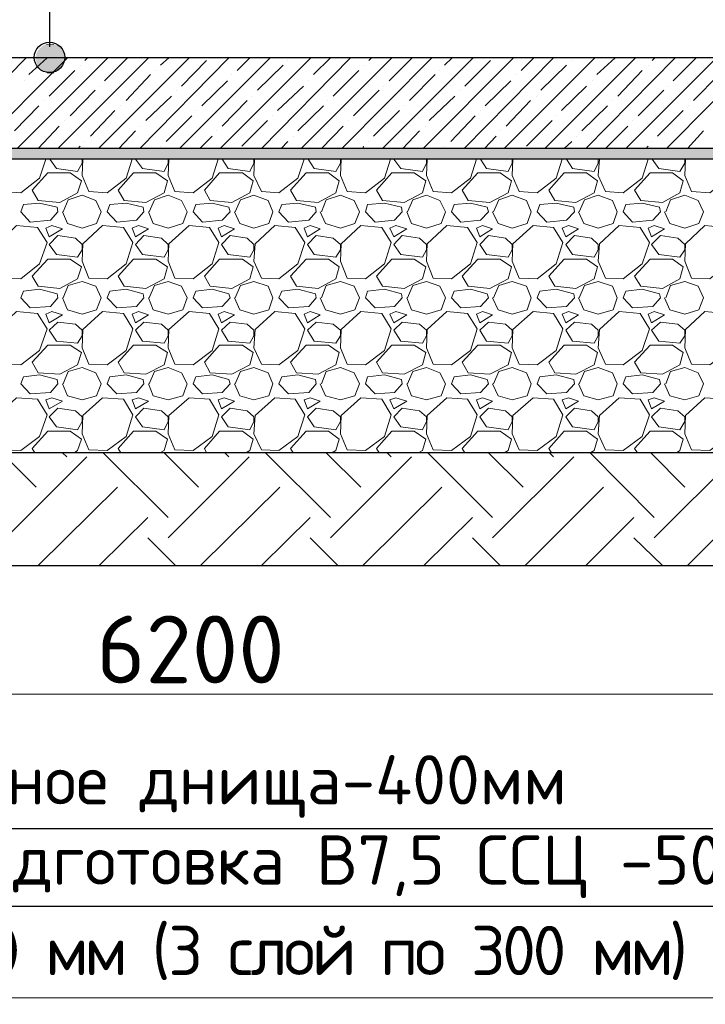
# Model space of a CAD drawing. Header units: millimetres. Extents: x -2765404 to 1548445, y -374876 to 1313256.
# Tile 46 of 77: x 29565 to 32600, y -86283 to -81924. Entities that reach past the tile are written whole.
import ezdxf

# ---------------------------------------------------------------- set-up
doc = ezdxf.new("R2010")
doc.units = ezdxf.units.MM
doc.layers.add('PDF _.', color=7, linetype='Continuous', true_color=0x259400)
doc.layers.add('PDF _PDF _.', color=7, linetype='Continuous', true_color=0xb88800)
for name, color, linetype in [('PDF _PDF _0', 7, 'Continuous'), ('PDF _PDF _2D - Общий_Ном._пера__1_Ном._пера__1_Ном._пера__7_Ном._пера__1', 7, 'Continuous'), ('PDF _PDF _Текст', 7, 'Continuous'), ('PDF _Текст', 7, 'Continuous')]:
    doc.layers.add(name, color=color, linetype=linetype)
doc.styles.add('PDF ISOCPEUR', font='isocpeur.ttf')

msp = doc.modelspace()

# ---------------------------------------------------------------- linework, layer by layer
at = {"layer": 'PDF _.', "color": 7, "lineweight": 18}
for points in [[(29464.6, -82541.6), (29461.6, -82613.5), (29491.5, -82685.3), (29569.3, -82691.3), (29653.2, -82625.4), (29680.1, -82541.6)], [(29698.1, -82541.6), (29728, -82583.5), (29820.8, -82595.5), (29841.8, -82559.6), (29841.8, -82541.6)], [(29844.8, -82541.6), (29841.8, -82613.5), (29871.7, -82685.3), (29952.5, -82691.3), (30036.4, -82625.4), (30063.3, -82541.6)], [(30078.3, -82541.6), (30108.2, -82583.5), (30204, -82595.5), (30222, -82559.6), (30222, -82541.6)], [(30225, -82541.6), (30222, -82613.5), (30251.9, -82685.3), (30332.7, -82691.3), (30416.5, -82625.4), (30443.5, -82541.6)], [(30461.4, -82541.6), (30488.4, -82583.5), (30584.2, -82595.5), (30602.2, -82559.6), (30602.2, -82541.6)], [(30605.1, -82541.6), (30602.2, -82613.5), (30635.1, -82685.3), (30712.9, -82691.3), (30796.7, -82625.4), (30823.7, -82541.6)], [(30841.6, -82541.6), (30868.6, -82583.5), (30964.4, -82595.5), (30985.3, -82559.6), (30985.3, -82541.6)], [(30988.3, -82541.6), (30985.3, -82613.5), (31015.3, -82685.3), (31096.1, -82691.3), (31179.9, -82625.4), (31206.9, -82541.6)], [(31221.8, -82541.6), (31251.8, -82583.5), (31347.6, -82595.5), (31365.5, -82559.6), (31365.5, -82541.6)], [(31368.5, -82541.6), (31365.5, -82613.5), (31395.5, -82685.3), (31476.3, -82691.3), (31560.1, -82625.4), (31587.1, -82541.6)], [(31605, -82541.6), (31632, -82583.5), (31727.8, -82595.5), (31745.7, -82559.6), (31745.7, -82541.6)], [(31748.7, -82541.6), (31745.7, -82613.5), (31775.7, -82685.3), (31856.5, -82691.3), (31940.3, -82625.4), (31967.3, -82541.6)], [(31985.2, -82541.6), (32012.2, -82583.5), (32108, -82595.5), (32125.9, -82559.6), (32125.9, -82541.6)], [(32131.9, -82541.6), (32125.9, -82613.5), (32158.8, -82685.3), (32236.7, -82691.3), (32320.5, -82625.4), (32347.4, -82541.6)], [(32365.4, -82541.6), (32395.3, -82583.5), (32488.1, -82595.5), (32509.1, -82559.6), (32509.1, -82541.6)], [(32512.1, -82541.6), (32509.1, -82613.5), (32539, -82685.3), (32619.9, -82691.3), (32703.7, -82625.4), (32730.6, -82541.6)], [(29757.9, -82775.1), (29778.9, -82721.2), (29841.8, -82700.3), (29901.6, -82724.2), (29925.6, -82775.1), (29904.6, -82826), (29841.8, -82847), (29775.9, -82826), (29754.9, -82775.1)], [(30138.1, -82775.1), (30162.1, -82721.2), (30222, -82700.3), (30281.8, -82724.2), (30305.8, -82775.1), (30287.8, -82826), (30222, -82847), (30156.1, -82826), (30135.1, -82775.1)], [(30518.3, -82775.1), (30542.3, -82721.2), (30602.2, -82700.3), (30665, -82724.2), (30686, -82775.1), (30668, -82826), (30602.2, -82847), (30539.3, -82826), (30515.3, -82775.1)], [(30901.5, -82775.1), (30922.5, -82721.2), (30985.3, -82700.3), (31045.2, -82724.2), (31069.2, -82775.1), (31048.2, -82826), (30985.3, -82847), (30919.5, -82826), (30895.5, -82775.1)], [(31281.7, -82775.1), (31305.7, -82721.2), (31365.5, -82700.3), (31425.4, -82724.2), (31449.4, -82775.1), (31431.4, -82826), (31365.5, -82847), (31299.7, -82826), (31278.7, -82775.1)], [(31661.9, -82775.1), (31685.9, -82721.2), (31745.7, -82700.3), (31808.6, -82724.2), (31829.5, -82775.1), (31811.6, -82826), (31745.7, -82847), (31682.9, -82826), (31658.9, -82775.1)], [(32042.1, -82775.1), (32066, -82721.2), (32125.9, -82700.3), (32188.8, -82724.2), (32209.7, -82775.1), (32191.8, -82826), (32125.9, -82847), (32063.1, -82826), (32039.1, -82775.1)], [(32425.3, -82775.1), (32446.2, -82721.2), (32509.1, -82700.3), (32569, -82724.2), (32592.9, -82775.1), (32572, -82826), (32509.1, -82847), (32443.2, -82826), (32419.3, -82775.1)], [(29757.9, -83155.3), (29778.9, -83101.4), (29841.8, -83083.5), (29901.6, -83104.4), (29925.6, -83155.3), (29904.6, -83209.2), (29841.8, -83227.2), (29775.9, -83209.2), (29754.9, -83155.3)], [(30138.1, -83155.3), (30162.1, -83101.4), (30222, -83083.5), (30281.8, -83104.4), (30305.8, -83155.3), (30287.8, -83209.2), (30222, -83227.2), (30156.1, -83209.2), (30135.1, -83155.3)], [(30518.3, -83155.3), (30542.3, -83101.4), (30602.2, -83083.5), (30665, -83104.4), (30686, -83155.3), (30668, -83209.2), (30602.2, -83227.2), (30539.3, -83209.2), (30515.3, -83155.3)], [(30901.5, -83155.3), (30922.5, -83101.4), (30985.3, -83083.5), (31045.2, -83104.4), (31069.2, -83155.3), (31048.2, -83209.2), (30985.3, -83227.2), (30919.5, -83209.2), (30895.5, -83155.3)], [(31281.7, -83155.3), (31305.7, -83101.4), (31365.5, -83083.5), (31425.4, -83104.4), (31449.4, -83155.3), (31431.4, -83209.2), (31365.5, -83227.2), (31299.7, -83209.2), (31278.7, -83155.3)], [(31661.9, -83155.3), (31685.9, -83101.4), (31745.7, -83083.5), (31808.6, -83104.4), (31829.5, -83155.3), (31811.6, -83209.2), (31745.7, -83227.2), (31682.9, -83209.2), (31658.9, -83155.3)], [(32042.1, -83155.3), (32066, -83101.4), (32125.9, -83083.5), (32188.8, -83104.4), (32209.7, -83155.3), (32191.8, -83209.2), (32125.9, -83227.2), (32063.1, -83209.2), (32039.1, -83155.3)], [(32425.3, -83155.3), (32446.2, -83101.4), (32509.1, -83083.5), (32569, -83104.4), (32592.9, -83155.3), (32572, -83209.2), (32509.1, -83227.2), (32443.2, -83209.2), (32419.3, -83155.3)], [(29757.9, -83535.5), (29778.9, -83481.6), (29841.8, -83463.7), (29901.6, -83487.6), (29925.6, -83535.5), (29904.6, -83589.4), (29841.8, -83607.4), (29775.9, -83589.4), (29754.9, -83535.5)], [(30138.1, -83535.5), (30162.1, -83481.6), (30222, -83463.7), (30281.8, -83487.6), (30305.8, -83535.5), (30287.8, -83589.4), (30222, -83607.4), (30156.1, -83589.4), (30135.1, -83535.5)], [(30518.3, -83535.5), (30542.3, -83481.6), (30602.2, -83463.7), (30665, -83487.6), (30686, -83535.5), (30668, -83589.4), (30602.2, -83607.4), (30539.3, -83589.4), (30515.3, -83535.5)], [(30901.5, -83535.5), (30922.5, -83481.6), (30985.3, -83463.7), (31045.2, -83487.6), (31069.2, -83535.5), (31048.2, -83589.4), (30985.3, -83607.4), (30919.5, -83589.4), (30895.5, -83535.5)], [(31281.7, -83535.5), (31305.7, -83481.6), (31365.5, -83463.7), (31425.4, -83487.6), (31449.4, -83535.5), (31431.4, -83589.4), (31365.5, -83607.4), (31299.7, -83589.4), (31278.7, -83535.5)], [(31661.9, -83535.5), (31685.9, -83481.6), (31745.7, -83463.7), (31808.6, -83487.6), (31829.5, -83535.5), (31811.6, -83589.4), (31745.7, -83607.4), (31682.9, -83589.4), (31658.9, -83535.5)], [(32042.1, -83535.5), (32066, -83481.6), (32125.9, -83463.7), (32188.8, -83487.6), (32209.7, -83535.5), (32191.8, -83589.4), (32125.9, -83607.4), (32063.1, -83589.4), (32039.1, -83535.5)], [(32425.3, -83535.5), (32446.2, -83481.6), (32509.1, -83463.7), (32569, -83487.6), (32592.9, -83535.5), (32572, -83589.4), (32509.1, -83607.4), (32443.2, -83589.4), (32419.3, -83535.5)], [(29632.2, -83840.9), (29620.2, -83822.9), (29689.1, -83745.1), (29787.9, -83745.1), (29838.8, -83781), (29820.8, -83831.9), (29805.8, -83840.9)], [(30012.4, -83840.9), (30000.4, -83822.9), (30069.3, -83745.1), (30168.1, -83745.1), (30219, -83781), (30204, -83831.9), (30186, -83840.9)], [(30392.6, -83840.9), (30383.6, -83822.9), (30449.5, -83745.1), (30551.3, -83745.1), (30599.2, -83781), (30584.2, -83831.9), (30566.2, -83840.9)], [(30775.8, -83840.9), (30763.8, -83822.9), (30832.7, -83745.1), (30931.5, -83745.1), (30979.4, -83781), (30964.4, -83831.9), (30946.4, -83840.9)], [(31156, -83840.9), (31144, -83822.9), (31212.9, -83745.1), (31311.6, -83745.1), (31362.5, -83781), (31347.6, -83831.9), (31329.6, -83840.9)], [(31536.2, -83840.9), (31524.2, -83822.9), (31593, -83745.1), (31691.8, -83745.1), (31742.7, -83781), (31727.8, -83831.9), (31709.8, -83840.9)], [(31919.4, -83840.9), (31907.4, -83822.9), (31976.2, -83745.1), (32075, -83745.1), (32122.9, -83781), (32108, -83831.9), (32090, -83840.9)], [(32299.5, -83840.9), (32287.6, -83822.9), (32356.4, -83745.1), (32455.2, -83745.1), (32503.1, -83781), (32488.1, -83831.9), (32473.2, -83840.9)]]:
    msp.add_lwpolyline(points, dxfattribs=at)
for points in [[(29647.2, -82724.2), (29620.2, -82679.3), (29689.1, -82601.5), (29787.9, -82601.5), (29838.8, -82637.4), (29820.8, -82691.3), (29743, -82733.2)], [(30027.4, -82724.2), (30000.4, -82679.3), (30069.3, -82601.5), (30168.1, -82601.5), (30219, -82637.4), (30204, -82691.3), (30123.2, -82733.2)], [(30407.6, -82724.2), (30383.6, -82679.3), (30449.5, -82601.5), (30551.3, -82601.5), (30599.2, -82637.4), (30584.2, -82691.3), (30503.4, -82733.2)], [(30790.8, -82724.2), (30763.8, -82679.3), (30832.7, -82601.5), (30931.5, -82601.5), (30979.4, -82637.4), (30964.4, -82691.3), (30886.5, -82733.2)], [(31170.9, -82724.2), (31144, -82679.3), (31212.9, -82601.5), (31311.6, -82601.5), (31362.5, -82637.4), (31347.6, -82691.3), (31266.7, -82733.2)], [(31551.1, -82724.2), (31524.2, -82679.3), (31593, -82601.5), (31691.8, -82601.5), (31742.7, -82637.4), (31727.8, -82691.3), (31646.9, -82733.2)], [(31934.3, -82724.2), (31907.4, -82679.3), (31976.2, -82601.5), (32075, -82601.5), (32122.9, -82637.4), (32108, -82691.3), (32027.1, -82733.2)], [(32314.5, -82724.2), (32287.6, -82679.3), (32356.4, -82601.5), (32455.2, -82601.5), (32503.1, -82637.4), (32488.1, -82691.3), (32410.3, -82733.2)], [(29581.3, -82742.2), (29653.2, -82736.2), (29731, -82754.2), (29734, -82775.1), (29701.1, -82811.1), (29611.3, -82820), (29569.3, -82775.1)], [(29964.5, -82742.2), (30036.4, -82736.2), (30111.2, -82754.2), (30114.2, -82775.1), (30081.3, -82811.1), (29994.4, -82820), (29952.5, -82775.1)], [(30344.7, -82742.2), (30416.5, -82736.2), (30491.4, -82754.2), (30497.4, -82775.1), (30461.4, -82811.1), (30374.6, -82820), (30332.7, -82775.1)], [(30724.9, -82742.2), (30796.7, -82736.2), (30874.6, -82754.2), (30877.6, -82775.1), (30844.6, -82811.1), (30754.8, -82820), (30712.9, -82775.1)], [(31105.1, -82742.2), (31179.9, -82736.2), (31254.8, -82754.2), (31257.8, -82775.1), (31224.8, -82811.1), (31138, -82820), (31096.1, -82775.1)], [(31488.3, -82742.2), (31560.1, -82736.2), (31635, -82754.2), (31640.9, -82775.1), (31605, -82811.1), (31518.2, -82820), (31476.3, -82775.1)], [(31868.5, -82742.2), (31940.3, -82736.2), (32018.1, -82754.2), (32021.1, -82775.1), (31985.2, -82811.1), (31898.4, -82820), (31856.5, -82775.1)], [(32248.7, -82742.2), (32320.5, -82736.2), (32398.3, -82754.2), (32401.3, -82775.1), (32368.4, -82811.1), (32278.6, -82820), (32236.7, -82775.1)], [(29464.6, -82915.8), (29461.6, -82993.7), (29491.5, -83068.5), (29569.3, -83071.5), (29653.2, -83005.6), (29686.1, -82909.8), (29644.2, -82844), (29551.4, -82835)], [(29707, -82835), (29680.1, -82847), (29695.1, -82885.9), (29754.9, -82850)], [(29844.8, -82915.8), (29841.8, -82993.7), (29871.7, -83068.5), (29952.5, -83071.5), (30036.4, -83005.6), (30066.3, -82909.8), (30024.4, -82844), (29931.6, -82835)], [(30090.2, -82835), (30063.3, -82847), (30078.3, -82885.9), (30135.1, -82850)], [(30225, -82915.8), (30222, -82993.7), (30251.9, -83068.5), (30332.7, -83071.5), (30416.5, -83005.6), (30446.5, -82909.8), (30404.6, -82844), (30314.8, -82835)], [(30470.4, -82835), (30443.5, -82847), (30458.5, -82885.9), (30515.3, -82850)], [(30608.1, -82915.8), (30602.2, -82993.7), (30635.1, -83068.5), (30712.9, -83071.5), (30796.7, -83005.6), (30826.7, -82909.8), (30784.8, -82844), (30695, -82835)], [(30850.6, -82835), (30823.7, -82847), (30838.6, -82885.9), (30895.5, -82850)], [(30988.3, -82915.8), (30985.3, -82993.7), (31015.3, -83068.5), (31096.1, -83071.5), (31179.9, -83005.6), (31209.9, -82909.8), (31168, -82844), (31075.1, -82835)], [(31230.8, -82835), (31203.9, -82847), (31221.8, -82885.9), (31278.7, -82850)], [(31368.5, -82915.8), (31365.5, -82993.7), (31395.5, -83068.5), (31476.3, -83071.5), (31560.1, -83005.6), (31590.1, -82909.8), (31548.1, -82844), (31455.3, -82835)], [(31614, -82835), (31587.1, -82847), (31602, -82885.9), (31658.9, -82850)], [(31748.7, -82915.8), (31745.7, -82993.7), (31775.7, -83068.5), (31856.5, -83071.5), (31940.3, -83005.6), (31970.2, -82909.8), (31928.3, -82844), (31838.5, -82835)], [(31994.2, -82835), (31967.3, -82847), (31982.2, -82885.9), (32039.1, -82850)], [(32131.9, -82915.8), (32125.9, -82993.7), (32158.8, -83068.5), (32236.7, -83071.5), (32320.5, -83005.6), (32353.4, -82909.8), (32311.5, -82844), (32218.7, -82835)], [(32374.4, -82835), (32347.4, -82847), (32362.4, -82885.9), (32419.3, -82850)], [(32512.1, -82915.8), (32509.1, -82993.7), (32539, -83068.5), (32619.9, -83071.5), (32703.7, -83005.6), (32733.6, -82909.8), (32691.7, -82844), (32598.9, -82835)], [(29841.8, -82918.8), (29811.8, -82891.9), (29734, -82879.9), (29695.1, -82918.8), (29728, -82963.7), (29820.8, -82975.7), (29841.8, -82942.8)], [(30222, -82918.8), (30192, -82891.9), (30114.2, -82879.9), (30078.3, -82918.8), (30108.2, -82963.7), (30204, -82975.7), (30222, -82942.8)], [(30602.2, -82918.8), (30572.2, -82891.9), (30497.4, -82879.9), (30458.5, -82918.8), (30488.4, -82963.7), (30584.2, -82975.7), (30602.2, -82942.8)], [(30985.3, -82918.8), (30952.4, -82891.9), (30877.6, -82879.9), (30838.6, -82918.8), (30868.6, -82963.7), (30964.4, -82975.7), (30985.3, -82942.8)], [(31365.5, -82918.8), (31335.6, -82891.9), (31257.8, -82879.9), (31221.8, -82918.8), (31251.8, -82963.7), (31347.6, -82975.7), (31365.5, -82942.8)], [(31745.7, -82918.8), (31715.8, -82891.9), (31640.9, -82879.9), (31602, -82918.8), (31632, -82963.7), (31727.8, -82975.7), (31745.7, -82942.8)], [(32125.9, -82918.8), (32096, -82891.9), (32021.1, -82879.9), (31982.2, -82918.8), (32012.2, -82963.7), (32108, -82975.7), (32125.9, -82942.8)], [(32509.1, -82918.8), (32479.2, -82891.9), (32401.3, -82879.9), (32362.4, -82918.8), (32395.3, -82963.7), (32488.1, -82975.7), (32509.1, -82942.8)], [(29647.2, -83104.4), (29620.2, -83059.5), (29689.1, -82984.7), (29787.9, -82984.7), (29838.8, -83017.6), (29820.8, -83071.5), (29743, -83113.4)], [(30027.4, -83104.4), (30000.4, -83059.5), (30069.3, -82984.7), (30168.1, -82984.7), (30219, -83017.6), (30204, -83071.5), (30123.2, -83113.4)], [(30407.6, -83104.4), (30383.6, -83059.5), (30449.5, -82984.7), (30551.3, -82984.7), (30599.2, -83017.6), (30584.2, -83071.5), (30503.4, -83113.4)], [(30790.8, -83104.4), (30763.8, -83059.5), (30832.7, -82984.7), (30931.5, -82984.7), (30979.4, -83017.6), (30964.4, -83071.5), (30886.5, -83113.4)], [(31170.9, -83104.4), (31144, -83059.5), (31212.9, -82984.7), (31311.6, -82984.7), (31362.5, -83017.6), (31347.6, -83071.5), (31266.7, -83113.4)], [(31551.1, -83104.4), (31524.2, -83059.5), (31593, -82984.7), (31691.8, -82984.7), (31742.7, -83017.6), (31727.8, -83071.5), (31646.9, -83113.4)], [(31934.3, -83104.4), (31907.4, -83059.5), (31976.2, -82984.7), (32075, -82984.7), (32122.9, -83017.6), (32108, -83071.5), (32027.1, -83113.4)], [(32314.5, -83104.4), (32287.6, -83059.5), (32356.4, -82984.7), (32455.2, -82984.7), (32503.1, -83017.6), (32488.1, -83071.5), (32410.3, -83113.4)], [(29581.3, -83125.4), (29653.2, -83116.4), (29731, -83137.4), (29734, -83155.3), (29701.1, -83194.2), (29611.3, -83200.2), (29569.3, -83155.3)], [(29964.5, -83125.4), (30036.4, -83116.4), (30111.2, -83137.4), (30114.2, -83155.3), (30081.3, -83194.2), (29994.4, -83200.2), (29952.5, -83155.3)], [(30344.7, -83125.4), (30416.5, -83116.4), (30491.4, -83137.4), (30497.4, -83155.3), (30461.4, -83194.2), (30374.6, -83200.2), (30332.7, -83155.3)], [(30724.9, -83125.4), (30796.7, -83116.4), (30874.6, -83137.4), (30877.6, -83155.3), (30844.6, -83194.2), (30754.8, -83200.2), (30712.9, -83155.3)], [(31105.1, -83125.4), (31179.9, -83116.4), (31254.8, -83137.4), (31257.8, -83155.3), (31224.8, -83194.2), (31138, -83200.2), (31096.1, -83155.3)], [(31488.3, -83125.4), (31560.1, -83116.4), (31635, -83137.4), (31640.9, -83155.3), (31605, -83194.2), (31518.2, -83200.2), (31476.3, -83155.3)], [(31868.5, -83125.4), (31940.3, -83116.4), (32018.1, -83137.4), (32021.1, -83155.3), (31985.2, -83194.2), (31898.4, -83200.2), (31856.5, -83155.3)], [(32248.7, -83125.4), (32320.5, -83116.4), (32398.3, -83137.4), (32401.3, -83155.3), (32368.4, -83194.2), (32278.6, -83200.2), (32236.7, -83155.3)], [(29464.6, -83296), (29461.6, -83376.9), (29491.5, -83448.7), (29569.3, -83451.7), (29653.2, -83388.8), (29686.1, -83293), (29644.2, -83224.2), (29551.4, -83215.2)], [(29707, -83215.2), (29680.1, -83227.2), (29695.1, -83266.1), (29754.9, -83230.2)], [(29844.8, -83296), (29841.8, -83376.9), (29871.7, -83448.7), (29952.5, -83451.7), (30036.4, -83388.8), (30066.3, -83293), (30024.4, -83224.2), (29931.6, -83215.2)], [(30090.2, -83215.2), (30063.3, -83227.2), (30078.3, -83266.1), (30135.1, -83230.2)], [(30225, -83296), (30222, -83376.9), (30251.9, -83448.7), (30332.7, -83451.7), (30416.5, -83388.8), (30446.5, -83293), (30404.6, -83224.2), (30314.8, -83215.2)], [(30470.4, -83215.2), (30443.5, -83227.2), (30458.5, -83266.1), (30515.3, -83230.2)], [(30608.1, -83296), (30602.2, -83376.9), (30635.1, -83448.7), (30712.9, -83451.7), (30796.7, -83388.8), (30826.7, -83293), (30784.8, -83224.2), (30695, -83215.2)], [(30850.6, -83215.2), (30823.7, -83227.2), (30838.6, -83266.1), (30895.5, -83230.2)], [(30988.3, -83296), (30985.3, -83376.9), (31015.3, -83448.7), (31096.1, -83451.7), (31179.9, -83388.8), (31209.9, -83293), (31168, -83224.2), (31075.1, -83215.2)], [(31230.8, -83215.2), (31203.9, -83227.2), (31221.8, -83266.1), (31278.7, -83230.2)], [(31368.5, -83296), (31365.5, -83376.9), (31395.5, -83448.7), (31476.3, -83451.7), (31560.1, -83388.8), (31590.1, -83293), (31548.1, -83224.2), (31455.3, -83215.2)], [(31614, -83215.2), (31587.1, -83227.2), (31602, -83266.1), (31658.9, -83230.2)], [(31748.7, -83296), (31745.7, -83376.9), (31775.7, -83448.7), (31856.5, -83451.7), (31940.3, -83388.8), (31970.2, -83293), (31928.3, -83224.2), (31838.5, -83215.2)], [(31994.2, -83215.2), (31967.3, -83227.2), (31982.2, -83266.1), (32039.1, -83230.2)], [(32131.9, -83296), (32125.9, -83376.9), (32158.8, -83448.7), (32236.7, -83451.7), (32320.5, -83388.8), (32353.4, -83293), (32311.5, -83224.2), (32218.7, -83215.2)], [(32374.4, -83215.2), (32347.4, -83227.2), (32362.4, -83266.1), (32419.3, -83230.2)], [(32512.1, -83296), (32509.1, -83376.9), (32539, -83448.7), (32619.9, -83451.7), (32703.7, -83388.8), (32733.6, -83293), (32691.7, -83224.2), (32598.9, -83215.2)], [(29841.8, -83299), (29811.8, -83272.1), (29734, -83263.1), (29695.1, -83299), (29728, -83346.9), (29820.8, -83355.9), (29841.8, -83323)], [(30222, -83299), (30192, -83272.1), (30114.2, -83263.1), (30078.3, -83299), (30108.2, -83346.9), (30204, -83355.9), (30222, -83323)], [(30602.2, -83299), (30572.2, -83272.1), (30497.4, -83263.1), (30458.5, -83299), (30488.4, -83346.9), (30584.2, -83355.9), (30602.2, -83323)], [(30985.3, -83299), (30952.4, -83272.1), (30877.6, -83263.1), (30838.6, -83299), (30868.6, -83346.9), (30964.4, -83355.9), (30985.3, -83323)], [(31365.5, -83299), (31335.6, -83272.1), (31257.8, -83263.1), (31221.8, -83299), (31251.8, -83346.9), (31347.6, -83355.9), (31365.5, -83323)], [(31745.7, -83299), (31715.8, -83272.1), (31640.9, -83263.1), (31602, -83299), (31632, -83346.9), (31727.8, -83355.9), (31745.7, -83323)], [(32125.9, -83299), (32096, -83272.1), (32021.1, -83263.1), (31982.2, -83299), (32012.2, -83346.9), (32108, -83355.9), (32125.9, -83323)], [(32509.1, -83299), (32479.2, -83272.1), (32401.3, -83263.1), (32362.4, -83299), (32395.3, -83346.9), (32488.1, -83355.9), (32509.1, -83323)], [(29647.2, -83487.6), (29620.2, -83439.7), (29689.1, -83364.9), (29787.9, -83364.9), (29838.8, -83397.8), (29820.8, -83451.7), (29743, -83493.6)], [(30027.4, -83487.6), (30000.4, -83439.7), (30069.3, -83364.9), (30168.1, -83364.9), (30219, -83397.8), (30204, -83451.7), (30123.2, -83493.6)], [(30407.6, -83487.6), (30383.6, -83439.7), (30449.5, -83364.9), (30551.3, -83364.9), (30599.2, -83397.8), (30584.2, -83451.7), (30503.4, -83493.6)], [(30790.8, -83487.6), (30763.8, -83439.7), (30832.7, -83364.9), (30931.5, -83364.9), (30979.4, -83397.8), (30964.4, -83451.7), (30886.5, -83493.6)], [(31170.9, -83487.6), (31144, -83439.7), (31212.9, -83364.9), (31311.6, -83364.9), (31362.5, -83397.8), (31347.6, -83451.7), (31266.7, -83493.6)], [(31551.1, -83487.6), (31524.2, -83439.7), (31593, -83364.9), (31691.8, -83364.9), (31742.7, -83397.8), (31727.8, -83451.7), (31646.9, -83493.6)], [(31934.3, -83487.6), (31907.4, -83439.7), (31976.2, -83364.9), (32075, -83364.9), (32122.9, -83397.8), (32108, -83451.7), (32027.1, -83493.6)], [(32314.5, -83487.6), (32287.6, -83439.7), (32356.4, -83364.9), (32455.2, -83364.9), (32503.1, -83397.8), (32488.1, -83451.7), (32410.3, -83493.6)], [(29581.3, -83505.6), (29653.2, -83496.6), (29731, -83517.6), (29734, -83535.5), (29701.1, -83574.4), (29611.3, -83580.4), (29569.3, -83535.5)], [(29964.5, -83505.6), (30036.4, -83496.6), (30111.2, -83517.6), (30114.2, -83535.5), (30081.3, -83574.4), (29994.4, -83580.4), (29952.5, -83535.5)], [(30344.7, -83505.6), (30416.5, -83496.6), (30491.4, -83517.6), (30497.4, -83535.5), (30461.4, -83574.4), (30374.6, -83580.4), (30332.7, -83535.5)], [(30724.9, -83505.6), (30796.7, -83496.6), (30874.6, -83517.6), (30877.6, -83535.5), (30844.6, -83574.4), (30754.8, -83580.4), (30712.9, -83535.5)], [(31105.1, -83505.6), (31179.9, -83496.6), (31254.8, -83517.6), (31257.8, -83535.5), (31224.8, -83574.4), (31138, -83580.4), (31096.1, -83535.5)], [(31488.3, -83505.6), (31560.1, -83496.6), (31635, -83517.6), (31640.9, -83535.5), (31605, -83574.4), (31518.2, -83580.4), (31476.3, -83535.5)], [(31868.5, -83505.6), (31940.3, -83496.6), (32018.1, -83517.6), (32021.1, -83535.5), (31985.2, -83574.4), (31898.4, -83580.4), (31856.5, -83535.5)], [(32248.7, -83505.6), (32320.5, -83496.6), (32398.3, -83517.6), (32401.3, -83535.5), (32368.4, -83574.4), (32278.6, -83580.4), (32236.7, -83535.5)], [(29464.6, -83676.2), (29461.6, -83757), (29491.5, -83828.9), (29569.3, -83831.9), (29653.2, -83769), (29686.1, -83673.2), (29644.2, -83604.4), (29551.4, -83598.4)], [(29707, -83598.4), (29680.1, -83607.4), (29695.1, -83646.3), (29754.9, -83613.4)], [(29844.8, -83676.2), (29841.8, -83757), (29871.7, -83828.9), (29952.5, -83831.9), (30036.4, -83769), (30066.3, -83673.2), (30024.4, -83604.4), (29931.6, -83598.4)], [(30090.2, -83598.4), (30063.3, -83607.4), (30078.3, -83646.3), (30135.1, -83613.4)], [(30225, -83676.2), (30222, -83757), (30251.9, -83828.9), (30332.7, -83831.9), (30416.5, -83769), (30446.5, -83673.2), (30404.6, -83604.4), (30314.8, -83598.4)], [(30470.4, -83598.4), (30443.5, -83607.4), (30458.5, -83646.3), (30515.3, -83613.4)], [(30608.1, -83676.2), (30602.2, -83757), (30635.1, -83828.9), (30712.9, -83831.9), (30796.7, -83769), (30826.7, -83673.2), (30784.8, -83604.4), (30695, -83598.4)], [(30850.6, -83598.4), (30823.7, -83607.4), (30838.6, -83646.3), (30895.5, -83613.4)], [(30988.3, -83676.2), (30985.3, -83757), (31015.3, -83828.9), (31096.1, -83831.9), (31179.9, -83769), (31209.9, -83673.2), (31168, -83604.4), (31075.1, -83598.4)], [(31230.8, -83598.4), (31203.9, -83607.4), (31221.8, -83646.3), (31278.7, -83613.4)], [(31368.5, -83676.2), (31365.5, -83757), (31395.5, -83828.9), (31476.3, -83831.9), (31560.1, -83769), (31590.1, -83673.2), (31548.1, -83604.4), (31455.3, -83598.4)], [(31614, -83598.4), (31587.1, -83607.4), (31602, -83646.3), (31658.9, -83613.4)], [(31748.7, -83676.2), (31745.7, -83757), (31775.7, -83828.9), (31856.5, -83831.9), (31940.3, -83769), (31970.2, -83673.2), (31928.3, -83604.4), (31838.5, -83598.4)], [(31994.2, -83598.4), (31967.3, -83607.4), (31982.2, -83646.3), (32039.1, -83613.4)], [(32131.9, -83676.2), (32125.9, -83757), (32158.8, -83828.9), (32236.7, -83831.9), (32320.5, -83769), (32353.4, -83673.2), (32311.5, -83604.4), (32218.7, -83598.4)], [(32374.4, -83598.4), (32347.4, -83607.4), (32362.4, -83646.3), (32419.3, -83613.4)], [(32512.1, -83676.2), (32509.1, -83757), (32539, -83828.9), (32619.9, -83831.9), (32703.7, -83769), (32733.6, -83673.2), (32691.7, -83604.4), (32598.9, -83598.4)], [(29841.8, -83682.2), (29811.8, -83655.3), (29734, -83643.3), (29695.1, -83682.2), (29728, -83727.1), (29820.8, -83739.1), (29841.8, -83703.2)], [(30222, -83682.2), (30192, -83655.3), (30114.2, -83643.3), (30078.3, -83682.2), (30108.2, -83727.1), (30204, -83739.1), (30222, -83703.2)], [(30602.2, -83682.2), (30572.2, -83655.3), (30497.4, -83643.3), (30458.5, -83682.2), (30488.4, -83727.1), (30584.2, -83739.1), (30602.2, -83703.2)], [(30985.3, -83682.2), (30952.4, -83655.3), (30877.6, -83643.3), (30838.6, -83682.2), (30868.6, -83727.1), (30964.4, -83739.1), (30985.3, -83703.2)], [(31365.5, -83682.2), (31335.6, -83655.3), (31257.8, -83643.3), (31221.8, -83682.2), (31251.8, -83727.1), (31347.6, -83739.1), (31365.5, -83703.2)], [(31745.7, -83682.2), (31715.8, -83655.3), (31640.9, -83643.3), (31602, -83682.2), (31632, -83727.1), (31727.8, -83739.1), (31745.7, -83703.2)], [(32125.9, -83682.2), (32096, -83655.3), (32021.1, -83643.3), (31982.2, -83682.2), (32012.2, -83727.1), (32108, -83739.1), (32125.9, -83703.2)], [(32509.1, -83682.2), (32479.2, -83655.3), (32401.3, -83643.3), (32362.4, -83682.2), (32395.3, -83727.1), (32488.1, -83739.1), (32509.1, -83703.2)]]:
    msp.add_lwpolyline(points, close=True, dxfattribs=at)
at = {"layer": 'PDF _.', "color": 7, "transparency": 33554559}
for points in [[(35945.8, -82493.7), (27713.3, -82493.7), (35933.8, -82541.6)], [(27713.3, -82493.7), (35933.8, -82541.6), (27713.3, -82541.6)]]:
    msp.add_solid(points, dxfattribs=at)
at = {"layer": 'PDF _PDF _.', "lineweight": 25}
for points in [[(29638.2, -83993.5), (29485.5, -83840.9)], [(29772.9, -83858.8), (29754.9, -83840.9)], [(30222, -84128.3), (29934.6, -83840.9)], [(30356.7, -83993.5), (30204, -83840.9)], [(30491.4, -83858.8), (30473.4, -83840.9)], [(30940.4, -84128.3), (30653, -83840.9)], [(31075.1, -83993.5), (30922.5, -83840.9)], [(31209.9, -83858.8), (31191.9, -83840.9)], [(31658.9, -84128.3), (31371.5, -83840.9)], [(31793.6, -83993.5), (31640.9, -83840.9)], [(31928.3, -83858.8), (31910.4, -83840.9)], [(32374.4, -84128.3), (32090, -83840.9)], [(32509.1, -83993.5), (32359.4, -83840.9)], [(29503.5, -84218.1), (29862.7, -83858.8)], [(30222, -84218.1), (30581.2, -83858.8)], [(30940.4, -84218.1), (31299.7, -83858.8)], [(31658.9, -84218.1), (32018.1, -83858.8)], [(32374.4, -84218.1), (32733.6, -83858.8)], [(29647.2, -84340.8), (29997.4, -83993.5)], [(30365.7, -84340.8), (30715.9, -83993.5)], [(31084.1, -84340.8), (31434.4, -83993.5)], [(31802.6, -84340.8), (32149.9, -83993.5)], [(32521.1, -84340.8), (32868.3, -83993.5)], [(29916.6, -84340.8), (30132.1, -84128.3)], [(30635.1, -84340.8), (30850.6, -84128.3)], [(31353.6, -84340.8), (31569.1, -84128.3)], [(32072, -84340.8), (32284.6, -84128.3)], [(30254.9, -84340.8), (30132.1, -84218.1)], [(30973.4, -84340.8), (30850.6, -84218.1)], [(31691.8, -84340.8), (31569.1, -84218.1)], [(32410.3, -84340.8), (32284.6, -84218.1)]]:
    msp.add_lwpolyline(points, dxfattribs=at)
at = {"layer": 'PDF _PDF _.', "color": 7, "transparency": 33554559}
for points in [[(29647.2, -82059.6), (29760.9, -82068.6), (29641.2, -82068.6)], [(29760.9, -82068.6), (29641.2, -82068.6), (29760.9, -82071.6)], [(29641.2, -82068.6), (29760.9, -82071.6), (29641.2, -82071.6)], [(29650.2, -82056.7), (29754.9, -82059.6), (29647.2, -82059.6)], [(29754.9, -82059.6), (29647.2, -82059.6), (29760.9, -82068.6)], [(29653.2, -82050.7), (29752, -82056.7), (29650.2, -82056.7)], [(29752, -82056.7), (29650.2, -82056.7), (29754.9, -82059.6)], [(29659.2, -82047.7), (29749, -82050.7), (29653.2, -82050.7)], [(29749, -82050.7), (29653.2, -82050.7), (29752, -82056.7)], [(29662.1, -82044.7), (29743, -82047.7), (29659.2, -82047.7)], [(29743, -82047.7), (29659.2, -82047.7), (29749, -82050.7)], [(29668.1, -82038.7), (29740, -82044.7), (29662.1, -82044.7)], [(29740, -82044.7), (29662.1, -82044.7), (29743, -82047.7)], [(29674.1, -82035.7), (29731, -82038.7), (29668.1, -82038.7)], [(29731, -82038.7), (29668.1, -82038.7), (29740, -82044.7)], [(29680.1, -82035.7), (29728, -82035.7), (29674.1, -82035.7)], [(29728, -82035.7), (29674.1, -82035.7), (29731, -82038.7)], [(29686.1, -82032.7), (29719, -82035.7), (29680.1, -82035.7)], [(29719, -82035.7), (29680.1, -82035.7), (29728, -82035.7)], [(29692.1, -82032.7), (29716, -82032.7), (29686.1, -82032.7)], [(29716, -82032.7), (29686.1, -82032.7), (29719, -82035.7)], [(29704.1, -82032.7), (29707, -82032.7), (29692.1, -82032.7)], [(29707, -82032.7), (29692.1, -82032.7), (29716, -82032.7)], [(29638.2, -82083.6), (29763.9, -82086.6), (29635.2, -82086.6)], [(29763.9, -82086.6), (29635.2, -82086.6), (29763.9, -82095.6)], [(29635.2, -82086.6), (29763.9, -82095.6), (29635.2, -82095.6)], [(29763.9, -82095.6), (29635.2, -82095.6), (29763.9, -82098.6)], [(29635.2, -82095.6), (29763.9, -82098.6), (29635.2, -82098.6)], [(29763.9, -82098.6), (29635.2, -82098.6), (29763.9, -82107.5)], [(29635.2, -82098.6), (29763.9, -82107.5), (29638.2, -82107.5)], [(29641.2, -82071.6), (29763.9, -82074.6), (29638.2, -82074.6)], [(29763.9, -82074.6), (29638.2, -82074.6), (29763.9, -82083.6)], [(29638.2, -82074.6), (29763.9, -82083.6), (29638.2, -82083.6)], [(29763.9, -82083.6), (29638.2, -82083.6), (29763.9, -82086.6)], [(29763.9, -82107.5), (29638.2, -82107.5), (29763.9, -82113.5)], [(29638.2, -82107.5), (29763.9, -82113.5), (29638.2, -82113.5)], [(29760.9, -82071.6), (29641.2, -82071.6), (29763.9, -82074.6)], [(29763.9, -82113.5), (29638.2, -82113.5), (29760.9, -82119.5)], [(29638.2, -82113.5), (29760.9, -82119.5), (29641.2, -82119.5)], [(29760.9, -82119.5), (29641.2, -82119.5), (29760.9, -82125.5)], [(29641.2, -82119.5), (29760.9, -82125.5), (29641.2, -82125.5)], [(29760.9, -82125.5), (29641.2, -82125.5), (29754.9, -82131.5)], [(29641.2, -82125.5), (29754.9, -82131.5), (29647.2, -82131.5)], [(29754.9, -82131.5), (29647.2, -82131.5), (29752, -82137.5)], [(29647.2, -82131.5), (29752, -82137.5), (29650.2, -82137.5)], [(29752, -82137.5), (29650.2, -82137.5), (29749, -82140.5)], [(29650.2, -82137.5), (29749, -82140.5), (29653.2, -82140.5)], [(29749, -82140.5), (29653.2, -82140.5), (29743, -82143.5)], [(29653.2, -82140.5), (29743, -82143.5), (29659.2, -82143.5)], [(29743, -82143.5), (29659.2, -82143.5), (29740, -82149.5)], [(29659.2, -82143.5), (29740, -82149.5), (29662.1, -82149.5)], [(29740, -82149.5), (29662.1, -82149.5), (29731, -82152.5)], [(29662.1, -82149.5), (29731, -82152.5), (29668.1, -82152.5)], [(29731, -82152.5), (29668.1, -82152.5), (29728, -82155.4)], [(29668.1, -82152.5), (29728, -82155.4), (29674.1, -82155.4)], [(29728, -82155.4), (29674.1, -82155.4), (29719, -82155.4)], [(29674.1, -82155.4), (29719, -82155.4), (29680.1, -82155.4)], [(29719, -82155.4), (29680.1, -82155.4), (29716, -82161.4)], [(29680.1, -82155.4), (29716, -82161.4), (29686.1, -82161.4)], [(29686.1, -82161.4), (29692.1, -82161.4), (29707, -82161.4)], [(29686.1, -82161.4), (29716, -82161.4), (29707, -82161.4)], [(29692.1, -82161.4), (29707, -82161.4), (29704.1, -82161.4)]]:
    msp.add_solid(points, dxfattribs=at)
at = {"layer": 'PDF _PDF _0', "lineweight": 30}
for points in [[(35167.5, -82493.7), (35167.5, -82092.6), (34766.3, -82092.6), (34766.3, -80494), (34371.2, -80494), (34371.2, -82092.6), (26369.1, -82092.6), (26369.1, -80494), (25968, -80494), (25968, -82092.6), (25566.8, -82092.6), (25566.8, -82493.7)], [(35945.8, -82493.7), (24803.5, -82493.7)], [(35933.8, -82541.6), (24815.4, -82541.6)]]:
    msp.add_lwpolyline(points, dxfattribs=at)
at = {"layer": 'PDF _PDF _0', "color": 5, "lineweight": 25}
msp.add_lwpolyline([(29698.1, -82044.7), (29698.1, -81532.8), (30605.1, -81532.8)], dxfattribs=at)
at = {"layer": 'PDF _PDF _0', "lineweight": 30}
msp.add_lwpolyline([(23612, -82493.7), (24351.4, -82493.7), (24851.3, -84340.8), (35894.9, -84340.8), (36397.9, -82493.7), (36963.7, -82493.7), (36963.7, -81993.8), (36080.5, -81993.8), (35580.6, -83840.9), (25165.7, -83840.9), (24668.7, -81993.8), (23612, -81993.8)], close=True, dxfattribs=at)
at = {"layer": 'PDF _PDF _0', "color": 251, "lineweight": 18, "true_color": 0x525252}
for points in [[(29198.1, -82493.7), (29593.3, -82092.6)], [(29374.8, -82493.7), (29775.9, -82092.6)], [(29554.4, -82493.7), (29955.5, -82092.6)], [(29605.3, -82167.4), (29686.1, -82092.6)], [(29734, -82493.7), (30135.1, -82092.6)], [(29853.7, -82104.6), (29865.7, -82092.6)], [(29913.6, -82493.7), (30314.8, -82092.6)], [(29940.6, -82194.4), (30042.3, -82092.6)], [(30096.2, -82493.7), (30491.4, -82092.6)], [(30189, -82125.5), (30225, -82092.6)], [(30272.8, -82493.7), (30674, -82092.6)], [(30281.8, -82218.3), (30392.6, -82104.6)], [(30452.5, -82493.7), (30853.6, -82092.6)], [(30527.3, -82149.5), (30584.2, -82092.6)], [(30635.1, -82493.7), (31030.2, -82092.6)], [(30751.8, -82104.6), (30751.8, -82104.6)], [(30811.7, -82493.7), (31212.9, -82092.6)], [(30865.6, -82167.4), (30940.4, -82092.6)], [(30991.3, -82493.7), (31389.5, -82092.6)], [(31111.1, -82104.6), (31123, -82092.6)], [(31170.9, -82493.7), (31572.1, -82092.6)], [(31200.9, -82194.4), (31302.7, -82092.6)], [(31350.6, -82493.7), (31751.7, -82092.6)], [(31446.4, -82125.5), (31479.3, -82092.6)], [(31533.2, -82493.7), (31928.3, -82092.6)], [(31536.2, -82218.3), (31649.9, -82104.6)], [(31709.8, -82493.7), (32110.9, -82092.6)], [(31784.6, -82149.5), (31841.5, -82092.6)], [(31889.4, -82493.7), (32290.6, -82092.6)], [(32009.2, -82104.6), (32009.2, -82104.6)], [(32072, -82493.7), (32467.2, -82092.6)], [(32119.9, -82167.4), (32200.8, -82092.6)], [(32248.7, -82493.7), (32649.8, -82092.6)], [(32365.4, -82104.6), (32377.4, -82092.6)], [(32428.3, -82493.7), (32826.4, -82092.6)], [(32458.2, -82194.4), (32560, -82092.6)], [(29695.1, -82263.2), (29808.8, -82149.5)], [(29832.8, -82125.5), (29832.8, -82125.5)], [(30168.1, -82149.5), (30168.1, -82149.5)], [(30617.1, -82236.3), (30730.9, -82125.5)], [(30952.4, -82263.2), (31066.2, -82149.5)], [(31087.1, -82125.5), (31087.1, -82125.5)], [(31422.4, -82149.5), (31422.4, -82149.5)], [(31871.5, -82236.3), (31985.2, -82125.5)], [(32212.7, -82263.2), (32320.5, -82149.5)], [(32347.4, -82125.5), (32347.4, -82125.5)], [(29584.3, -82194.4), (29584.3, -82194.4)], [(30036.4, -82281.2), (30144.1, -82167.4)], [(30371.6, -82305.1), (30485.4, -82194.4)], [(30503.4, -82167.4), (30503.4, -82167.4)], [(30841.6, -82194.4), (30841.6, -82194.4)], [(31290.7, -82281.2), (31404.4, -82167.4)], [(31626, -82305.1), (31739.7, -82194.4)], [(31763.7, -82167.4), (31763.7, -82167.4)], [(32099, -82194.4), (32099, -82194.4)], [(32548, -82281.2), (32661.8, -82167.4)], [(29787.9, -82350), (29898.6, -82236.3)], [(29922.6, -82218.3), (29922.6, -82218.3)], [(30257.9, -82236.3), (30257.9, -82236.3)], [(30706.9, -82326.1), (30820.7, -82218.3)], [(31042.2, -82350), (31156, -82236.3)], [(31176.9, -82218.3), (31176.9, -82218.3)], [(31515.2, -82236.3), (31515.2, -82236.3)], [(31964.3, -82326.1), (32075, -82218.3)], [(32302.5, -82350), (32416.3, -82236.3)], [(32434.3, -82218.3), (32434.3, -82218.3)], [(29674.1, -82281.2), (29674.1, -82281.2)], [(30123.2, -82371), (30236.9, -82263.2)], [(30461.4, -82394.9), (30572.2, -82281.2)], [(30593.2, -82263.2), (30593.2, -82263.2)], [(30928.5, -82281.2), (30928.5, -82281.2)], [(31377.5, -82371), (31491.3, -82263.2)], [(31718.8, -82394.9), (31826.6, -82281.2)], [(31853.5, -82263.2), (31853.5, -82263.2)], [(32188.8, -82281.2), (32188.8, -82281.2)], [(29542.4, -82415.9), (29650.2, -82305.1)], [(29877.7, -82439.8), (29985.5, -82326.1)], [(30009.4, -82305.1), (30009.4, -82305.1)], [(30347.7, -82326.1), (30347.7, -82326.1)], [(30796.7, -82415.9), (30910.5, -82305.1)], [(31132, -82439.8), (31245.8, -82326.1)], [(31269.7, -82305.1), (31269.7, -82305.1)], [(31605, -82326.1), (31605, -82326.1)], [(32054.1, -82415.9), (32167.8, -82305.1)], [(32389.4, -82439.8), (32503.1, -82326.1)], [(32524.1, -82305.1), (32524.1, -82305.1)], [(29763.9, -82371), (29763.9, -82371)], [(30213, -82463.8), (30326.7, -82350)], [(30548.3, -82484.7), (30662, -82371)], [(30683, -82350), (30683, -82350)], [(31021.3, -82371), (31021.3, -82371)], [(31473.3, -82463.8), (31581.1, -82350)], [(31808.6, -82484.7), (31922.4, -82371)], [(31940.3, -82350), (31940.3, -82350)], [(32278.6, -82371), (32278.6, -82371)], [(29647.2, -82493.7), (29740, -82394.9)], [(30003.4, -82493.7), (30078.3, -82415.9)], [(30099.2, -82394.9), (30099.2, -82394.9)], [(30434.5, -82415.9), (30434.5, -82415.9)], [(30901.5, -82493.7), (30997.3, -82394.9)], [(31260.8, -82493.7), (31335.6, -82415.9)], [(31359.5, -82394.9), (31359.5, -82394.9)], [(31694.8, -82415.9), (31694.8, -82415.9)], [(32158.8, -82493.7), (32257.6, -82394.9)], [(32521.1, -82493.7), (32592.9, -82415.9)], [(30362.7, -82493.7), (30416.5, -82439.8)], [(30775.8, -82439.8), (30775.8, -82439.8)], [(31623, -82493.7), (31673.9, -82439.8)], [(32030.1, -82439.8), (32030.1, -82439.8)], [(29823.8, -82493.7), (29832.8, -82484.7)], [(29853.7, -82463.8), (29853.7, -82463.8)], [(30189, -82484.7), (30189, -82484.7)], [(30721.9, -82493.7), (30751.8, -82463.8)], [(31084.1, -82493.7), (31087.1, -82484.7)], [(31111.1, -82463.8), (31111.1, -82463.8)], [(31446.4, -82484.7), (31446.4, -82484.7)], [(31976.2, -82493.7), (32009.2, -82463.8)], [(32338.5, -82493.7), (32347.4, -82484.7)], [(32365.4, -82463.8), (32365.4, -82463.8)]]:
    msp.add_lwpolyline(points, dxfattribs=at)
at = {"layer": 'PDF _PDF _0', "lineweight": 18}
msp.add_lwpolyline([(27713.3, -82505.7), (27713.3, -86253.8), (34062.8, -86253.8)], dxfattribs=at)
at = {"layer": 'PDF _PDF _0', "lineweight": 25}
msp.add_circle((29696.6, -82091.1), 67.4, dxfattribs=at)
at = {"layer": 'PDF _PDF _2D - Общий_Ном._пера__1_Ном._пера__1_Ном._пера__7_Ном._пера__1', "lineweight": 18}
msp.add_lwpolyline([(26015.9, -84909.6), (34718.4, -84909.6)], dxfattribs=at)
at = {"layer": 'PDF _PDF _Текст', "lineweight": 25}
for points in [[(34062.8, -85505.3), (27713.3, -85505.3)], [(34062.8, -85849.6), (27713.3, -85849.6)]]:
    msp.add_lwpolyline(points, dxfattribs=at)

# ---------------------------------------------------------------- texts
at = {"layer": 'PDF _Текст', "attachment_point": 7, "style": 'PDF ISOCPEUR'}
for s, insert, char_height in [('6200', (29904.6, -84861.7), 300), ('Ж/б.монолитное днища-400мм', (27734.2, -85457.3), 218.186), ('Бетонный подготовка В7,5 ССЦ -50мм', (27734.2, -85812.4), 218.186)]:
    msp.add_mtext(s, dxfattribs=dict(at, insert=insert, char_height=char_height))
at = {"layer": 'PDF _Текст', "insert": (27727.7, -86213), "char_height": 218.186, "width": 8195.681, "attachment_point": 7, "style": 'PDF ISOCPEUR'}
msp.add_mtext('{\\T0.9;\\C7;Суглинки\\C256;  900 мм (3 слой по 300 мм) }', dxfattribs=at)

doc.saveas('drawing.dxf')
